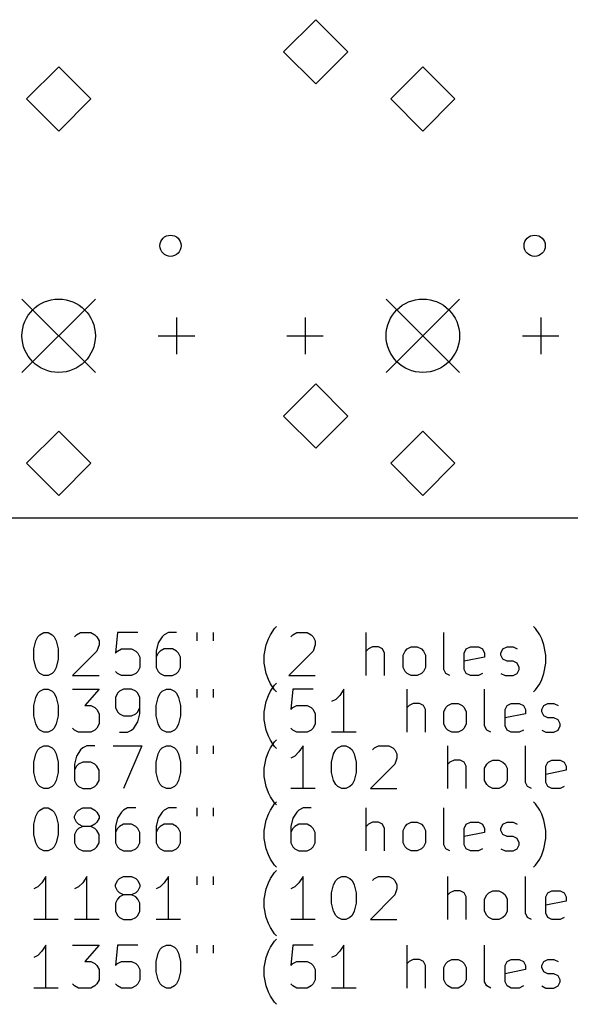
# Model space of a CAD drawing. Extents: x 72 to 278, y -106 to -13.
# Tile 2 of 5: x 98 to 124, y -106 to -60. Entities that reach past the tile are written whole.
import ezdxf

# ---------------------------------------------------------------- set-up
doc = ezdxf.new("R2010")
doc.units = 0
doc.layers.add('BLACK', color=7, linetype='CONTINUOUS')

msp = doc.modelspace()

# ---------------------------------------------------------------- linework, layer by layer
at = {"layer": 'BLACK', "linetype": 'CONTINUOUS'}
for p, q in [((111.875, -59.625), (110.375, -61.125)), ((113.375, -61.125), (111.875, -59.625)), ((110.375, -61.125), (111.875, -62.625)), ((111.875, -62.625), (113.375, -61.125)), ((99.875, -61.825), (98.375, -63.325)), ((101.375, -63.325), (99.875, -61.825)), ((116.875, -61.825), (115.375, -63.325)), ((118.375, -63.325), (116.875, -61.825)), ((98.375, -63.325), (99.875, -64.825)), ((99.875, -64.825), (101.375, -63.325)), ((115.375, -63.325), (116.875, -64.825)), ((116.875, -64.825), (118.375, -63.325)), ((98.1605, -72.6605), (101.589, -76.0895)), ((101.589, -72.6605), (98.1605, -76.0895)), ((115.16, -72.6605), (118.589, -76.0895)), ((118.589, -72.6605), (115.16, -76.0895)), ((105.375, -73.5241), (105.375, -75.2259)), ((111.375, -73.5241), (111.375, -75.2259)), ((122.375, -73.5241), (122.375, -75.2259)), ((104.524, -74.375), (106.226, -74.375)), ((110.524, -74.375), (112.226, -74.375)), ((121.524, -74.375), (123.226, -74.375)), ((111.875, -76.625), (110.375, -78.125)), ((113.375, -78.125), (111.875, -76.625)), ((110.375, -78.125), (111.875, -79.625)), ((111.875, -79.625), (113.375, -78.125)), ((99.875, -78.825), (98.375, -80.325)), ((101.375, -80.325), (99.875, -78.825)), ((116.875, -78.825), (115.375, -80.325)), ((118.375, -80.325), (116.875, -78.825)), ((98.375, -80.325), (99.875, -81.825)), ((99.875, -81.825), (101.375, -80.325)), ((115.375, -80.325), (116.875, -81.825)), ((116.875, -81.825), (118.375, -80.325)), ((75.7917, -82.875), (276.958, -82.875)), ((109.758, -88.325), (109.949, -88.0392)), ((109.949, -88.0392), (110.044, -87.944)), ((122.139, -88.0392), (122.044, -87.944)), ((122.33, -88.325), (122.139, -88.0392)), ((98.7107, -88.9916), (98.8059, -88.6107)), ((98.8059, -88.6107), (98.9012, -88.4202)), ((98.9012, -88.4202), (98.9964, -88.325)), ((98.9964, -88.325), (99.1869, -88.2297)), ((99.1869, -88.2297), (99.3773, -88.2297)), ((99.3773, -88.2297), (99.5678, -88.325)), ((99.5678, -88.325), (99.6631, -88.4202)), ((99.6631, -88.4202), (99.7583, -88.6107)), ((99.7583, -88.6107), (99.8535, -88.9916)), ((100.615, -88.4202), (100.711, -88.325)), ((100.711, -88.325), (100.901, -88.2297)), ((100.901, -88.2297), (101.377, -88.2297)), ((101.377, -88.2297), (101.568, -88.325)), ((101.568, -88.325), (101.663, -88.4202)), ((101.663, -88.4202), (101.758, -88.6107)), ((101.758, -88.6107), (101.758, -88.8012)), ((102.615, -88.2297), (102.52, -89.1821)), ((103.568, -88.2297), (102.615, -88.2297)), ((104.711, -88.4202), (104.52, -88.7059)), ((104.806, -88.325), (104.711, -88.4202)), ((104.996, -88.2297), (104.806, -88.325)), ((105.377, -88.2297), (104.996, -88.2297)), ((106.33, -88.2297), (106.33, -88.6107)), ((107.092, -88.2297), (107.092, -88.6107)), ((109.568, -88.8012), (109.663, -88.5154)), ((109.663, -88.5154), (109.758, -88.325)), ((110.711, -88.4202), (110.806, -88.325)), ((110.806, -88.325), (110.996, -88.2297)), ((110.996, -88.2297), (111.473, -88.2297)), ((111.473, -88.2297), (111.663, -88.325)), ((111.663, -88.325), (111.758, -88.4202)), ((111.758, -88.4202), (111.854, -88.6107)), ((111.854, -88.6107), (111.854, -88.8012)), ((114.234, -90.2297), (114.234, -88.2297)), ((117.854, -89.944), (117.854, -88.2297)), ((122.425, -88.5154), (122.33, -88.325)), ((122.52, -88.8012), (122.425, -88.5154)), ((98.7107, -89.4678), (98.7107, -88.9916)), ((99.8535, -88.9916), (99.8535, -89.4678)), ((101.663, -89.0869), (100.52, -90.2297)), ((101.758, -88.8012), (101.663, -89.0869)), ((102.52, -89.1821), (102.615, -89.0869)), ((102.615, -89.0869), (102.806, -88.9916)), ((102.806, -88.9916), (103.282, -88.9916)), ((103.282, -88.9916), (103.473, -89.0869)), ((103.473, -89.0869), (103.568, -89.1821)), ((104.52, -88.7059), (104.425, -89.0869)), ((104.425, -89.0869), (104.425, -89.8488)), ((104.615, -89.0869), (104.52, -89.1821)), ((104.806, -88.9916), (104.615, -89.0869)), ((105.187, -88.9916), (104.806, -88.9916)), ((105.377, -89.0869), (105.187, -88.9916)), ((105.473, -89.1821), (105.377, -89.0869)), ((109.473, -89.2773), (109.568, -88.8012)), ((111.758, -89.0869), (110.615, -90.2297)), ((111.854, -88.8012), (111.758, -89.0869)), ((114.33, -88.9916), (114.234, -89.0869)), ((114.52, -88.8964), (114.33, -88.9916)), ((114.806, -88.8964), (114.52, -88.8964)), ((114.996, -88.9916), (114.806, -88.8964)), ((115.092, -89.1821), (114.996, -88.9916)), ((115.949, -89.2773), (116.044, -89.0869)), ((116.044, -89.0869), (116.139, -88.9916)), ((116.139, -88.9916), (116.33, -88.8964)), ((116.33, -88.8964), (116.615, -88.8964)), ((116.615, -88.8964), (116.806, -88.9916)), ((116.806, -88.9916), (116.901, -89.0869)), ((116.901, -89.0869), (116.996, -89.2773)), ((118.806, -89.1821), (118.901, -88.9916)), ((118.901, -88.9916), (119.092, -88.8964)), ((119.092, -88.8964), (119.473, -88.8964)), ((119.473, -88.8964), (119.663, -88.9916)), ((119.663, -88.9916), (119.758, -89.1821)), ((120.52, -89.1821), (120.615, -88.9916)), ((120.615, -88.9916), (120.806, -88.8964)), ((120.806, -88.8964), (121.092, -88.8964)), ((121.092, -88.8964), (121.282, -88.9916)), ((122.615, -89.2773), (122.52, -88.8012)), ((98.8059, -89.8488), (98.7107, -89.4678)), ((99.8535, -89.4678), (99.7583, -89.8488)), ((103.568, -89.1821), (103.663, -89.3726)), ((103.663, -89.3726), (103.663, -89.8488)), ((104.52, -89.1821), (104.425, -89.3726)), ((105.568, -89.3726), (105.473, -89.1821)), ((105.568, -89.8488), (105.568, -89.3726)), ((109.473, -89.6583), (109.473, -89.2773)), ((115.092, -90.2297), (115.092, -89.1821)), ((115.949, -89.8488), (115.949, -89.2773)), ((116.996, -89.2773), (116.996, -89.8488)), ((118.806, -89.944), (118.806, -89.1821)), ((119.758, -89.3726), (118.806, -89.5631)), ((119.758, -89.1821), (119.758, -89.3726)), ((120.52, -89.2773), (120.52, -89.1821)), ((120.615, -89.4678), (120.52, -89.2773)), ((120.806, -89.5631), (120.615, -89.4678)), ((121.092, -89.5631), (120.806, -89.5631)), ((121.282, -89.6583), (121.092, -89.5631)), ((122.615, -89.6583), (122.615, -89.2773)), ((98.9012, -90.0392), (98.8059, -89.8488)), ((98.9964, -90.1345), (98.9012, -90.0392)), ((99.6631, -90.0392), (99.5678, -90.1345)), ((99.7583, -89.8488), (99.6631, -90.0392)), ((102.615, -90.1345), (102.52, -90.0392)), ((103.568, -90.0392), (103.473, -90.1345)), ((103.663, -89.8488), (103.568, -90.0392)), ((104.425, -89.8488), (104.52, -90.0392)), ((104.52, -90.0392), (104.615, -90.1345)), ((105.377, -90.1345), (105.473, -90.0392)), ((105.473, -90.0392), (105.568, -89.8488)), ((109.568, -90.1345), (109.473, -89.6583)), ((116.044, -90.0392), (115.949, -89.8488)), ((116.139, -90.1345), (116.044, -90.0392)), ((116.901, -90.0392), (116.806, -90.1345)), ((116.996, -89.8488), (116.901, -90.0392)), ((117.949, -90.1345), (117.854, -89.944)), ((118.901, -90.1345), (118.806, -89.944)), ((121.377, -89.8488), (121.282, -89.6583)), ((121.282, -90.1345), (121.377, -89.944)), ((121.377, -89.944), (121.377, -89.8488)), ((122.52, -90.1345), (122.615, -89.6583)), ((99.1869, -90.2297), (98.9964, -90.1345)), ((99.3773, -90.2297), (99.1869, -90.2297)), ((99.5678, -90.1345), (99.3773, -90.2297)), ((100.52, -90.2297), (101.758, -90.2297)), ((102.806, -90.2297), (102.615, -90.1345)), ((103.282, -90.2297), (102.806, -90.2297)), ((103.473, -90.1345), (103.282, -90.2297)), ((104.615, -90.1345), (104.806, -90.2297)), ((104.806, -90.2297), (105.187, -90.2297)), ((105.187, -90.2297), (105.377, -90.1345)), ((109.663, -90.4202), (109.568, -90.1345)), ((109.758, -90.6107), (109.663, -90.4202)), ((110.615, -90.2297), (111.854, -90.2297)), ((116.33, -90.2297), (116.139, -90.1345)), ((116.615, -90.2297), (116.33, -90.2297)), ((116.806, -90.1345), (116.615, -90.2297)), ((118.139, -90.2297), (117.949, -90.1345)), ((119.092, -90.2297), (118.901, -90.1345)), ((119.473, -90.2297), (119.092, -90.2297)), ((119.663, -90.1345), (119.473, -90.2297)), ((120.52, -90.1345), (120.711, -90.2297)), ((120.711, -90.2297), (121.092, -90.2297)), ((121.092, -90.2297), (121.282, -90.1345)), ((122.33, -90.6107), (122.425, -90.4202)), ((122.425, -90.4202), (122.52, -90.1345)), ((98.9012, -91.0602), (98.9964, -90.965)), ((98.9964, -90.965), (99.1869, -90.8697)), ((99.1869, -90.8697), (99.3773, -90.8697)), ((99.3773, -90.8697), (99.5678, -90.965)), ((99.5678, -90.965), (99.6631, -91.0602)), ((100.52, -90.8697), (101.758, -90.8697)), ((101.758, -90.8697), (101.092, -91.6316)), ((102.711, -90.965), (102.615, -91.0602)), ((102.901, -90.8697), (102.711, -90.965)), ((103.282, -90.8697), (102.901, -90.8697)), ((103.473, -90.965), (103.282, -90.8697)), ((103.568, -91.0602), (103.473, -90.965)), ((104.615, -91.0602), (104.711, -90.965)), ((104.711, -90.965), (104.901, -90.8697)), ((104.901, -90.8697), (105.092, -90.8697)), ((105.092, -90.8697), (105.282, -90.965)), ((105.282, -90.965), (105.377, -91.0602)), ((106.33, -90.8697), (106.33, -91.2507)), ((107.092, -90.8697), (107.092, -91.2507)), ((109.663, -91.1554), (109.758, -90.965)), ((109.949, -90.8964), (109.758, -90.6107)), ((109.758, -90.965), (109.949, -90.6792)), ((109.949, -90.6792), (110.044, -90.584)), ((110.044, -90.9916), (109.949, -90.8964)), ((110.806, -90.8697), (110.711, -91.8221)), ((111.758, -90.8697), (110.806, -90.8697)), ((113.187, -90.8697), (112.996, -91.1554)), ((113.187, -92.8697), (113.187, -90.8697)), ((116.139, -92.8697), (116.139, -90.8697)), ((119.758, -92.584), (119.758, -90.8697)), ((122.044, -90.9916), (122.139, -90.8964)), ((122.139, -90.8964), (122.33, -90.6107)), ((98.7107, -91.6316), (98.8059, -91.2507)), ((98.8059, -91.2507), (98.9012, -91.0602)), ((99.6631, -91.0602), (99.7583, -91.2507)), ((99.7583, -91.2507), (99.8535, -91.6316)), ((102.615, -91.0602), (102.52, -91.2507)), ((102.52, -91.2507), (102.52, -91.7269)), ((103.663, -91.2507), (103.568, -91.0602)), ((103.663, -92.0126), (103.663, -91.2507)), ((104.425, -91.6316), (104.52, -91.2507)), ((104.52, -91.2507), (104.615, -91.0602)), ((105.377, -91.0602), (105.473, -91.2507)), ((105.473, -91.2507), (105.568, -91.6316)), ((109.568, -91.4412), (109.663, -91.1554)), ((112.806, -91.3459), (112.615, -91.4412)), ((112.996, -91.1554), (112.806, -91.3459)), ((98.7107, -92.1078), (98.7107, -91.6316)), ((99.8535, -91.6316), (99.8535, -92.1078)), ((101.092, -91.6316), (101.377, -91.6316)), ((101.377, -91.6316), (101.568, -91.7269)), ((101.568, -91.7269), (101.663, -91.8221)), ((101.663, -91.8221), (101.758, -92.0126)), ((102.52, -91.7269), (102.615, -91.9173)), ((103.568, -91.9173), (103.663, -91.7269)), ((104.425, -92.1078), (104.425, -91.6316)), ((105.568, -91.6316), (105.568, -92.1078)), ((109.473, -91.9173), (109.568, -91.4412)), ((110.711, -91.8221), (110.806, -91.7269)), ((110.806, -91.7269), (110.996, -91.6316)), ((110.996, -91.6316), (111.473, -91.6316)), ((111.473, -91.6316), (111.663, -91.7269)), ((111.663, -91.7269), (111.758, -91.8221)), ((111.758, -91.8221), (111.854, -92.0126)), ((116.234, -91.6316), (116.139, -91.7269)), ((116.425, -91.5364), (116.234, -91.6316)), ((116.711, -91.5364), (116.425, -91.5364)), ((116.901, -91.6316), (116.711, -91.5364)), ((116.996, -91.8221), (116.901, -91.6316)), ((116.996, -92.8697), (116.996, -91.8221)), ((117.854, -91.9173), (117.949, -91.7269)), ((117.949, -91.7269), (118.044, -91.6316)), ((118.044, -91.6316), (118.234, -91.5364)), ((118.234, -91.5364), (118.52, -91.5364)), ((118.52, -91.5364), (118.711, -91.6316)), ((118.711, -91.6316), (118.806, -91.7269)), ((118.806, -91.7269), (118.901, -91.9173)), ((120.711, -91.8221), (120.806, -91.6316)), ((120.711, -92.584), (120.711, -91.8221)), ((120.806, -91.6316), (120.996, -91.5364)), ((120.996, -91.5364), (121.377, -91.5364)), ((121.377, -91.5364), (121.568, -91.6316)), ((121.568, -91.6316), (121.663, -91.8221)), ((121.663, -91.8221), (121.663, -92.0126)), ((122.425, -91.8221), (122.52, -91.6316)), ((122.425, -91.9173), (122.425, -91.8221)), ((122.52, -91.6316), (122.711, -91.5364)), ((122.711, -91.5364), (122.996, -91.5364)), ((122.996, -91.5364), (123.187, -91.6316)), ((98.8059, -92.4888), (98.7107, -92.1078)), ((99.8535, -92.1078), (99.7583, -92.4888)), ((101.758, -92.0126), (101.758, -92.4888)), ((102.615, -91.9173), (102.711, -92.0126)), ((102.711, -92.0126), (102.901, -92.1078)), ((102.901, -92.1078), (103.282, -92.1078)), ((103.282, -92.1078), (103.473, -92.0126)), ((103.473, -92.0126), (103.568, -91.9173)), ((103.568, -92.3935), (103.663, -92.0126)), ((104.52, -92.4888), (104.425, -92.1078)), ((105.568, -92.1078), (105.473, -92.4888)), ((109.473, -92.2983), (109.473, -91.9173)), ((109.568, -92.7745), (109.473, -92.2983)), ((111.854, -92.0126), (111.854, -92.4888)), ((117.854, -92.4888), (117.854, -91.9173)), ((118.901, -91.9173), (118.901, -92.4888)), ((121.663, -92.0126), (120.711, -92.2031)), ((122.52, -92.1078), (122.425, -91.9173)), ((122.711, -92.2031), (122.52, -92.1078)), ((122.996, -92.2031), (122.711, -92.2031)), ((123.187, -92.2983), (122.996, -92.2031)), ((123.282, -92.4888), (123.187, -92.2983)), ((98.9012, -92.6792), (98.8059, -92.4888)), ((98.9964, -92.7745), (98.9012, -92.6792)), ((99.1869, -92.8697), (98.9964, -92.7745)), ((99.5678, -92.7745), (99.3773, -92.8697)), ((99.6631, -92.6792), (99.5678, -92.7745)), ((99.7583, -92.4888), (99.6631, -92.6792)), ((100.615, -92.7745), (100.52, -92.6792)), ((100.806, -92.8697), (100.615, -92.7745)), ((101.568, -92.7745), (101.377, -92.8697)), ((101.663, -92.6792), (101.568, -92.7745)), ((101.758, -92.4888), (101.663, -92.6792)), ((103.092, -92.8697), (103.282, -92.7745)), ((103.282, -92.7745), (103.377, -92.6792)), ((103.377, -92.6792), (103.568, -92.3935)), ((104.615, -92.6792), (104.52, -92.4888)), ((104.711, -92.7745), (104.615, -92.6792)), ((104.901, -92.8697), (104.711, -92.7745)), ((105.282, -92.7745), (105.092, -92.8697)), ((105.377, -92.6792), (105.282, -92.7745)), ((105.473, -92.4888), (105.377, -92.6792)), ((109.663, -93.0602), (109.568, -92.7745)), ((110.806, -92.7745), (110.711, -92.6792)), ((110.996, -92.8697), (110.806, -92.7745)), ((111.663, -92.7745), (111.473, -92.8697)), ((111.758, -92.6792), (111.663, -92.7745)), ((111.854, -92.4888), (111.758, -92.6792)), ((117.949, -92.6792), (117.854, -92.4888)), ((118.044, -92.7745), (117.949, -92.6792)), ((118.234, -92.8697), (118.044, -92.7745)), ((118.711, -92.7745), (118.52, -92.8697)), ((118.806, -92.6792), (118.711, -92.7745)), ((118.901, -92.4888), (118.806, -92.6792)), ((119.854, -92.7745), (119.758, -92.584)), ((120.044, -92.8697), (119.854, -92.7745)), ((120.806, -92.7745), (120.711, -92.584)), ((120.996, -92.8697), (120.806, -92.7745)), ((121.568, -92.7745), (121.377, -92.8697)), ((122.425, -92.7745), (122.615, -92.8697)), ((122.996, -92.8697), (123.187, -92.7745)), ((123.187, -92.7745), (123.282, -92.584)), ((123.282, -92.584), (123.282, -92.4888)), ((99.3773, -92.8697), (99.1869, -92.8697)), ((101.377, -92.8697), (100.806, -92.8697)), ((102.711, -92.8697), (103.092, -92.8697)), ((105.092, -92.8697), (104.901, -92.8697)), ((109.758, -93.2507), (109.663, -93.0602)), ((109.949, -93.5364), (109.758, -93.2507)), ((109.949, -93.3192), (110.044, -93.224)), ((111.473, -92.8697), (110.996, -92.8697)), ((113.758, -92.8697), (112.615, -92.8697)), ((118.52, -92.8697), (118.234, -92.8697)), ((121.377, -92.8697), (120.996, -92.8697)), ((122.615, -92.8697), (122.996, -92.8697)), ((98.8059, -93.8907), (98.9012, -93.7002)), ((98.9012, -93.7002), (98.9964, -93.605)), ((98.9964, -93.605), (99.1869, -93.5097)), ((99.1869, -93.5097), (99.3773, -93.5097)), ((99.3773, -93.5097), (99.5678, -93.605)), ((99.5678, -93.605), (99.6631, -93.7002)), ((99.6631, -93.7002), (99.7583, -93.8907)), ((100.901, -93.7002), (100.711, -93.9859)), ((100.996, -93.605), (100.901, -93.7002)), ((101.187, -93.5097), (100.996, -93.605)), ((101.568, -93.5097), (101.187, -93.5097)), ((102.425, -93.5097), (103.758, -93.5097)), ((103.758, -93.5097), (102.901, -95.5097)), ((104.52, -93.8907), (104.615, -93.7002)), ((104.615, -93.7002), (104.711, -93.605)), ((104.711, -93.605), (104.901, -93.5097)), ((104.901, -93.5097), (105.092, -93.5097)), ((105.092, -93.5097), (105.282, -93.605)), ((105.282, -93.605), (105.377, -93.7002)), ((105.377, -93.7002), (105.473, -93.8907)), ((106.33, -93.5097), (106.33, -93.8907)), ((107.092, -93.5097), (107.092, -93.8907)), ((109.663, -93.7954), (109.758, -93.605)), ((109.758, -93.605), (109.949, -93.3192)), ((110.044, -93.6316), (109.949, -93.5364)), ((111.282, -93.5097), (111.092, -93.7954)), ((111.282, -95.5097), (111.282, -93.5097)), ((112.711, -93.8907), (112.806, -93.7002)), ((112.806, -93.7002), (112.901, -93.605)), ((112.901, -93.605), (113.092, -93.5097)), ((113.092, -93.5097), (113.282, -93.5097)), ((113.282, -93.5097), (113.473, -93.605)), ((113.473, -93.605), (113.568, -93.7002)), ((113.568, -93.7002), (113.663, -93.8907)), ((114.52, -93.7002), (114.615, -93.605)), ((114.615, -93.605), (114.806, -93.5097)), ((114.806, -93.5097), (115.282, -93.5097)), ((115.282, -93.5097), (115.473, -93.605)), ((115.473, -93.605), (115.568, -93.7002)), ((115.568, -93.7002), (115.663, -93.8907)), ((118.044, -95.5097), (118.044, -93.5097)), ((121.663, -95.224), (121.663, -93.5097)), ((98.7107, -94.2716), (98.8059, -93.8907)), ((99.7583, -93.8907), (99.8535, -94.2716)), ((100.711, -93.9859), (100.615, -94.3669)), ((104.425, -94.2716), (104.52, -93.8907)), ((105.473, -93.8907), (105.568, -94.2716)), ((109.473, -94.5573), (109.568, -94.0812)), ((109.568, -94.0812), (109.663, -93.7954)), ((110.901, -93.9859), (110.711, -94.0812)), ((111.092, -93.7954), (110.901, -93.9859)), ((112.615, -94.2716), (112.711, -93.8907)), ((113.663, -93.8907), (113.758, -94.2716)), ((115.663, -94.0812), (115.568, -94.3669)), ((115.663, -93.8907), (115.663, -94.0812)), ((118.33, -94.1764), (118.139, -94.2716)), ((118.615, -94.1764), (118.33, -94.1764)), ((118.806, -94.2716), (118.615, -94.1764)), ((119.949, -94.2716), (120.139, -94.1764)), ((120.139, -94.1764), (120.425, -94.1764)), ((120.425, -94.1764), (120.615, -94.2716)), ((122.711, -94.2716), (122.901, -94.1764)), ((122.901, -94.1764), (123.282, -94.1764)), ((123.282, -94.1764), (123.473, -94.2716)), ((98.7107, -94.7478), (98.7107, -94.2716)), ((99.8535, -94.2716), (99.8535, -94.7478)), ((100.615, -94.3669), (100.615, -95.1288)), ((100.711, -94.4621), (100.615, -94.6526)), ((100.806, -94.3669), (100.711, -94.4621)), ((100.996, -94.2716), (100.806, -94.3669)), ((101.377, -94.2716), (100.996, -94.2716)), ((101.568, -94.3669), (101.377, -94.2716)), ((101.663, -94.4621), (101.568, -94.3669)), ((101.758, -94.6526), (101.663, -94.4621)), ((101.758, -95.1288), (101.758, -94.6526)), ((104.425, -94.7478), (104.425, -94.2716)), ((105.568, -94.2716), (105.568, -94.7478)), ((109.473, -94.9383), (109.473, -94.5573)), ((112.615, -94.7478), (112.615, -94.2716)), ((113.758, -94.2716), (113.758, -94.7478)), ((115.568, -94.3669), (114.425, -95.5097)), ((118.139, -94.2716), (118.044, -94.3669)), ((118.901, -94.4621), (118.806, -94.2716)), ((118.901, -95.5097), (118.901, -94.4621)), ((119.758, -94.5573), (119.854, -94.3669)), ((119.758, -95.1288), (119.758, -94.5573)), ((119.854, -94.3669), (119.949, -94.2716)), ((120.615, -94.2716), (120.711, -94.3669)), ((120.711, -94.3669), (120.806, -94.5573)), ((120.806, -94.5573), (120.806, -95.1288)), ((122.615, -94.4621), (122.711, -94.2716)), ((122.615, -95.224), (122.615, -94.4621)), ((123.568, -94.6526), (122.615, -94.8431)), ((123.473, -94.2716), (123.568, -94.4621)), ((123.568, -94.4621), (123.568, -94.6526)), ((98.8059, -95.1288), (98.7107, -94.7478)), ((99.8535, -94.7478), (99.7583, -95.1288)), ((104.52, -95.1288), (104.425, -94.7478)), ((105.568, -94.7478), (105.473, -95.1288)), ((109.568, -95.4145), (109.473, -94.9383)), ((112.711, -95.1288), (112.615, -94.7478)), ((113.758, -94.7478), (113.663, -95.1288)), ((98.9012, -95.3192), (98.8059, -95.1288)), ((98.9964, -95.4145), (98.9012, -95.3192)), ((99.1869, -95.5097), (98.9964, -95.4145)), ((99.3773, -95.5097), (99.1869, -95.5097)), ((99.5678, -95.4145), (99.3773, -95.5097)), ((99.6631, -95.3192), (99.5678, -95.4145)), ((99.7583, -95.1288), (99.6631, -95.3192)), ((100.615, -95.1288), (100.711, -95.3192)), ((100.711, -95.3192), (100.806, -95.4145)), ((100.806, -95.4145), (100.996, -95.5097)), ((100.996, -95.5097), (101.377, -95.5097)), ((101.377, -95.5097), (101.568, -95.4145)), ((101.568, -95.4145), (101.663, -95.3192)), ((101.663, -95.3192), (101.758, -95.1288)), ((104.615, -95.3192), (104.52, -95.1288)), ((104.711, -95.4145), (104.615, -95.3192)), ((104.901, -95.5097), (104.711, -95.4145)), ((105.092, -95.5097), (104.901, -95.5097)), ((105.282, -95.4145), (105.092, -95.5097)), ((105.377, -95.3192), (105.282, -95.4145)), ((105.473, -95.1288), (105.377, -95.3192)), ((109.663, -95.7002), (109.568, -95.4145)), ((111.854, -95.5097), (110.711, -95.5097)), ((112.806, -95.3192), (112.711, -95.1288)), ((112.901, -95.4145), (112.806, -95.3192)), ((113.092, -95.5097), (112.901, -95.4145)), ((113.282, -95.5097), (113.092, -95.5097)), ((113.473, -95.4145), (113.282, -95.5097)), ((113.568, -95.3192), (113.473, -95.4145)), ((113.663, -95.1288), (113.568, -95.3192)), ((114.425, -95.5097), (115.663, -95.5097)), ((119.854, -95.3192), (119.758, -95.1288)), ((119.949, -95.4145), (119.854, -95.3192)), ((120.139, -95.5097), (119.949, -95.4145)), ((120.425, -95.5097), (120.139, -95.5097)), ((120.615, -95.4145), (120.425, -95.5097)), ((120.711, -95.3192), (120.615, -95.4145)), ((120.806, -95.1288), (120.711, -95.3192)), ((121.758, -95.4145), (121.663, -95.224)), ((121.949, -95.5097), (121.758, -95.4145)), ((122.711, -95.4145), (122.615, -95.224)), ((122.901, -95.5097), (122.711, -95.4145)), ((123.282, -95.5097), (122.901, -95.5097)), ((123.473, -95.4145), (123.282, -95.5097)), ((109.758, -95.8907), (109.663, -95.7002)), ((109.949, -96.1764), (109.758, -95.8907)), ((98.9964, -96.5068), (99.1869, -96.4115)), ((99.1869, -96.4115), (99.3773, -96.4115)), ((99.3773, -96.4115), (99.5678, -96.5068)), ((100.806, -96.5068), (100.996, -96.4115)), ((100.996, -96.4115), (101.377, -96.4115)), ((101.377, -96.4115), (101.568, -96.5068)), ((103.092, -96.4115), (102.901, -96.5068)), ((103.473, -96.4115), (103.092, -96.4115)), ((104.996, -96.4115), (104.806, -96.5068)), ((105.377, -96.4115), (104.996, -96.4115)), ((106.33, -96.4115), (106.33, -96.7925)), ((107.092, -96.4115), (107.092, -96.7925)), ((109.758, -96.5068), (109.949, -96.221)), ((109.949, -96.221), (110.044, -96.1258)), ((110.044, -96.2716), (109.949, -96.1764)), ((111.282, -96.4115), (111.092, -96.5068)), ((111.663, -96.4115), (111.282, -96.4115)), ((114.234, -98.4115), (114.234, -96.4115)), ((117.854, -98.1258), (117.854, -96.4115)), ((122.139, -96.221), (122.044, -96.1258)), ((122.33, -96.5068), (122.139, -96.221)), ((98.7107, -97.1734), (98.8059, -96.7925)), ((98.8059, -96.7925), (98.9012, -96.602)), ((98.9012, -96.602), (98.9964, -96.5068)), ((99.5678, -96.5068), (99.6631, -96.602)), ((99.6631, -96.602), (99.7583, -96.7925)), ((99.7583, -96.7925), (99.8535, -97.1734)), ((100.615, -96.7925), (100.711, -96.602)), ((100.615, -96.8877), (100.615, -96.7925)), ((100.711, -97.0782), (100.615, -96.8877)), ((100.711, -96.602), (100.806, -96.5068)), ((101.568, -96.5068), (101.663, -96.602)), ((101.663, -96.602), (101.758, -96.7925)), ((101.758, -96.8877), (101.663, -97.0782)), ((101.758, -96.7925), (101.758, -96.8877)), ((102.615, -96.8877), (102.52, -97.2687)), ((102.806, -96.602), (102.615, -96.8877)), ((102.901, -96.5068), (102.806, -96.602)), ((104.52, -96.8877), (104.425, -97.2687)), ((104.711, -96.602), (104.52, -96.8877)), ((104.806, -96.5068), (104.711, -96.602)), ((109.568, -96.983), (109.663, -96.6972)), ((109.663, -96.6972), (109.758, -96.5068)), ((110.806, -96.8877), (110.711, -97.2687)), ((110.996, -96.602), (110.806, -96.8877)), ((111.092, -96.5068), (110.996, -96.602)), ((122.425, -96.6972), (122.33, -96.5068)), ((122.52, -96.983), (122.425, -96.6972)), ((98.7107, -97.6496), (98.7107, -97.1734)), ((99.8535, -97.1734), (99.8535, -97.6496)), ((100.806, -97.1734), (100.711, -97.0782)), ((100.806, -97.3639), (100.711, -97.4591)), ((100.996, -97.2687), (100.806, -97.1734)), ((100.996, -97.2687), (100.806, -97.3639)), ((101.377, -97.2687), (100.996, -97.2687)), ((101.568, -97.1734), (101.377, -97.2687)), ((101.568, -97.3639), (101.377, -97.2687)), ((101.663, -97.0782), (101.568, -97.1734)), ((101.663, -97.4591), (101.568, -97.3639)), ((102.52, -97.2687), (102.52, -98.0306)), ((102.615, -97.3639), (102.52, -97.5544)), ((102.711, -97.2687), (102.615, -97.3639)), ((102.901, -97.1734), (102.711, -97.2687)), ((103.282, -97.1734), (102.901, -97.1734)), ((103.473, -97.2687), (103.282, -97.1734)), ((103.568, -97.3639), (103.473, -97.2687)), ((103.663, -97.5544), (103.568, -97.3639)), ((104.425, -97.2687), (104.425, -98.0306)), ((104.52, -97.3639), (104.425, -97.5544)), ((104.615, -97.2687), (104.52, -97.3639)), ((104.806, -97.1734), (104.615, -97.2687)), ((105.187, -97.1734), (104.806, -97.1734)), ((105.377, -97.2687), (105.187, -97.1734)), ((105.473, -97.3639), (105.377, -97.2687)), ((105.568, -97.5544), (105.473, -97.3639)), ((109.473, -97.4591), (109.568, -96.983)), ((110.711, -97.2687), (110.711, -98.0306)), ((110.806, -97.3639), (110.711, -97.5544)), ((110.901, -97.2687), (110.806, -97.3639)), ((111.092, -97.1734), (110.901, -97.2687)), ((111.473, -97.1734), (111.092, -97.1734)), ((111.663, -97.2687), (111.473, -97.1734)), ((111.758, -97.3639), (111.663, -97.2687)), ((111.854, -97.5544), (111.758, -97.3639)), ((114.33, -97.1734), (114.234, -97.2687)), ((114.52, -97.0782), (114.33, -97.1734)), ((114.806, -97.0782), (114.52, -97.0782)), ((114.996, -97.1734), (114.806, -97.0782)), ((115.092, -97.3639), (114.996, -97.1734)), ((115.092, -98.4115), (115.092, -97.3639)), ((115.949, -97.4591), (116.044, -97.2687)), ((116.044, -97.2687), (116.139, -97.1734)), ((116.139, -97.1734), (116.33, -97.0782)), ((116.33, -97.0782), (116.615, -97.0782)), ((116.615, -97.0782), (116.806, -97.1734)), ((116.806, -97.1734), (116.901, -97.2687)), ((116.901, -97.2687), (116.996, -97.4591)), ((118.806, -97.3639), (118.901, -97.1734)), ((118.806, -98.1258), (118.806, -97.3639)), ((118.901, -97.1734), (119.092, -97.0782)), ((119.092, -97.0782), (119.473, -97.0782)), ((119.473, -97.0782), (119.663, -97.1734)), ((119.663, -97.1734), (119.758, -97.3639)), ((119.758, -97.3639), (119.758, -97.5544)), ((120.52, -97.3639), (120.615, -97.1734)), ((120.52, -97.4591), (120.52, -97.3639)), ((120.615, -97.1734), (120.806, -97.0782)), ((120.806, -97.0782), (121.092, -97.0782)), ((121.092, -97.0782), (121.282, -97.1734)), ((122.615, -97.4591), (122.52, -96.983)), ((98.8059, -98.0306), (98.7107, -97.6496)), ((99.8535, -97.6496), (99.7583, -98.0306)), ((100.711, -97.4591), (100.615, -97.6496)), ((100.615, -97.6496), (100.615, -98.0306)), ((101.758, -97.6496), (101.663, -97.4591)), ((101.758, -98.0306), (101.758, -97.6496)), ((103.663, -98.0306), (103.663, -97.5544)), ((105.568, -98.0306), (105.568, -97.5544)), ((109.473, -97.8401), (109.473, -97.4591)), ((109.568, -98.3163), (109.473, -97.8401)), ((111.854, -98.0306), (111.854, -97.5544)), ((115.949, -98.0306), (115.949, -97.4591)), ((116.996, -97.4591), (116.996, -98.0306)), ((119.758, -97.5544), (118.806, -97.7449)), ((120.615, -97.6496), (120.52, -97.4591)), ((120.806, -97.7449), (120.615, -97.6496)), ((121.092, -97.7449), (120.806, -97.7449)), ((121.282, -97.8401), (121.092, -97.7449)), ((121.377, -98.0306), (121.282, -97.8401)), ((122.52, -98.3163), (122.615, -97.8401)), ((122.615, -97.8401), (122.615, -97.4591)), ((98.9012, -98.221), (98.8059, -98.0306)), ((98.9964, -98.3163), (98.9012, -98.221)), ((99.1869, -98.4115), (98.9964, -98.3163)), ((99.5678, -98.3163), (99.3773, -98.4115)), ((99.6631, -98.221), (99.5678, -98.3163)), ((99.7583, -98.0306), (99.6631, -98.221)), ((100.615, -98.0306), (100.711, -98.221)), ((100.711, -98.221), (100.806, -98.3163)), ((100.806, -98.3163), (100.996, -98.4115)), ((101.377, -98.4115), (101.568, -98.3163)), ((101.568, -98.3163), (101.663, -98.221)), ((101.663, -98.221), (101.758, -98.0306)), ((102.52, -98.0306), (102.615, -98.221)), ((102.615, -98.221), (102.711, -98.3163)), ((102.711, -98.3163), (102.901, -98.4115)), ((103.282, -98.4115), (103.473, -98.3163)), ((103.473, -98.3163), (103.568, -98.221)), ((103.568, -98.221), (103.663, -98.0306)), ((104.425, -98.0306), (104.52, -98.221)), ((104.52, -98.221), (104.615, -98.3163)), ((104.615, -98.3163), (104.806, -98.4115)), ((105.187, -98.4115), (105.377, -98.3163)), ((105.377, -98.3163), (105.473, -98.221)), ((105.473, -98.221), (105.568, -98.0306)), ((109.663, -98.602), (109.568, -98.3163)), ((110.711, -98.0306), (110.806, -98.221)), ((110.806, -98.221), (110.901, -98.3163)), ((110.901, -98.3163), (111.092, -98.4115)), ((111.473, -98.4115), (111.663, -98.3163)), ((111.663, -98.3163), (111.758, -98.221)), ((111.758, -98.221), (111.854, -98.0306)), ((116.044, -98.221), (115.949, -98.0306)), ((116.139, -98.3163), (116.044, -98.221)), ((116.33, -98.4115), (116.139, -98.3163)), ((116.806, -98.3163), (116.615, -98.4115)), ((116.901, -98.221), (116.806, -98.3163)), ((116.996, -98.0306), (116.901, -98.221)), ((117.949, -98.3163), (117.854, -98.1258)), ((118.139, -98.4115), (117.949, -98.3163)), ((118.901, -98.3163), (118.806, -98.1258)), ((119.092, -98.4115), (118.901, -98.3163)), ((119.663, -98.3163), (119.473, -98.4115)), ((120.52, -98.3163), (120.711, -98.4115)), ((121.092, -98.4115), (121.282, -98.3163)), ((121.282, -98.3163), (121.377, -98.1258)), ((121.377, -98.1258), (121.377, -98.0306)), ((122.425, -98.602), (122.52, -98.3163)), ((99.3773, -98.4115), (99.1869, -98.4115)), ((100.996, -98.4115), (101.377, -98.4115)), ((102.901, -98.4115), (103.282, -98.4115)), ((104.806, -98.4115), (105.187, -98.4115)), ((109.758, -98.7925), (109.663, -98.602)), ((111.092, -98.4115), (111.473, -98.4115)), ((116.615, -98.4115), (116.33, -98.4115)), ((119.473, -98.4115), (119.092, -98.4115)), ((120.711, -98.4115), (121.092, -98.4115)), ((122.33, -98.7925), (122.425, -98.602)), ((109.949, -99.0782), (109.758, -98.7925)), ((110.044, -99.1734), (109.949, -99.0782)), ((122.044, -99.1734), (122.139, -99.0782)), ((122.139, -99.0782), (122.33, -98.7925)), ((99.2821, -99.6115), (99.0916, -99.8972)), ((99.2821, -101.612), (99.2821, -99.6115)), ((101.187, -99.6115), (100.996, -99.8972)), ((101.187, -101.612), (101.187, -99.6115)), ((102.615, -99.802), (102.711, -99.7068)), ((102.711, -99.7068), (102.901, -99.6115)), ((102.901, -99.6115), (103.282, -99.6115)), ((103.282, -99.6115), (103.473, -99.7068)), ((103.473, -99.7068), (103.568, -99.802)), ((104.996, -99.6115), (104.806, -99.8972)), ((104.996, -101.612), (104.996, -99.6115)), ((106.33, -99.6115), (106.33, -99.9925)), ((107.092, -99.6115), (107.092, -99.9925)), ((109.663, -99.8972), (109.758, -99.7068)), ((109.758, -99.7068), (109.949, -99.421)), ((109.949, -99.421), (110.044, -99.3258)), ((111.282, -99.6115), (111.092, -99.8972)), ((111.282, -101.612), (111.282, -99.6115)), ((112.806, -99.802), (112.901, -99.7068)), ((112.901, -99.7068), (113.092, -99.6115)), ((113.092, -99.6115), (113.282, -99.6115)), ((113.282, -99.6115), (113.473, -99.7068)), ((113.473, -99.7068), (113.568, -99.802)), ((114.52, -99.802), (114.615, -99.7068)), ((114.615, -99.7068), (114.806, -99.6115)), ((114.806, -99.6115), (115.282, -99.6115)), ((115.282, -99.6115), (115.473, -99.7068)), ((115.473, -99.7068), (115.568, -99.802)), ((118.044, -101.612), (118.044, -99.6115)), ((121.663, -101.326), (121.663, -99.6115)), ((98.9012, -100.088), (98.7107, -100.183)), ((99.0916, -99.8972), (98.9012, -100.088)), ((100.806, -100.088), (100.615, -100.183)), ((100.996, -99.8972), (100.806, -100.088)), ((102.52, -99.9925), (102.615, -99.802)), ((102.52, -100.088), (102.52, -99.9925)), ((102.615, -100.278), (102.52, -100.088)), ((103.568, -99.802), (103.663, -99.9925)), ((103.663, -100.088), (103.568, -100.278)), ((103.663, -99.9925), (103.663, -100.088)), ((104.615, -100.088), (104.425, -100.183)), ((104.806, -99.8972), (104.615, -100.088)), ((109.568, -100.183), (109.663, -99.8972)), ((110.901, -100.088), (110.711, -100.183)), ((111.092, -99.8972), (110.901, -100.088)), ((112.615, -100.373), (112.711, -99.9925)), ((112.711, -99.9925), (112.806, -99.802)), ((113.568, -99.802), (113.663, -99.9925)), ((113.663, -99.9925), (113.758, -100.373)), ((115.568, -99.802), (115.663, -99.9925)), ((115.663, -99.9925), (115.663, -100.183)), ((102.711, -100.373), (102.615, -100.278)), ((102.711, -100.564), (102.615, -100.659)), ((102.901, -100.469), (102.711, -100.373)), ((102.901, -100.469), (102.711, -100.564)), ((103.282, -100.469), (102.901, -100.469)), ((103.473, -100.373), (103.282, -100.469)), ((103.473, -100.564), (103.282, -100.469)), ((103.568, -100.278), (103.473, -100.373)), ((103.568, -100.659), (103.473, -100.564)), ((109.473, -100.659), (109.568, -100.183)), ((112.615, -100.85), (112.615, -100.373)), ((113.758, -100.373), (113.758, -100.85)), ((115.568, -100.469), (114.425, -101.612)), ((115.663, -100.183), (115.568, -100.469)), ((118.139, -100.373), (118.044, -100.469)), ((118.33, -100.278), (118.139, -100.373)), ((118.615, -100.278), (118.33, -100.278)), ((118.806, -100.373), (118.615, -100.278)), ((118.901, -100.564), (118.806, -100.373)), ((118.901, -101.612), (118.901, -100.564)), ((119.758, -100.659), (119.854, -100.469)), ((119.854, -100.469), (119.949, -100.373)), ((119.949, -100.373), (120.139, -100.278)), ((120.139, -100.278), (120.425, -100.278)), ((120.425, -100.278), (120.615, -100.373)), ((120.615, -100.373), (120.711, -100.469)), ((120.711, -100.469), (120.806, -100.659)), ((122.615, -100.564), (122.711, -100.373)), ((122.615, -101.326), (122.615, -100.564)), ((122.711, -100.373), (122.901, -100.278)), ((122.901, -100.278), (123.282, -100.278)), ((123.282, -100.278), (123.473, -100.373)), ((123.473, -100.373), (123.568, -100.564)), ((123.568, -100.564), (123.568, -100.754)), ((102.615, -100.659), (102.52, -100.85)), ((102.52, -100.85), (102.52, -101.231)), ((103.663, -100.85), (103.568, -100.659)), ((103.663, -101.231), (103.663, -100.85)), ((109.473, -101.04), (109.473, -100.659)), ((109.568, -101.516), (109.473, -101.04)), ((112.711, -101.231), (112.615, -100.85)), ((113.758, -100.85), (113.663, -101.231)), ((119.758, -101.231), (119.758, -100.659)), ((120.806, -100.659), (120.806, -101.231)), ((123.568, -100.754), (122.615, -100.945)), ((102.52, -101.231), (102.615, -101.421)), ((102.615, -101.421), (102.711, -101.516)), ((102.711, -101.516), (102.901, -101.612)), ((103.282, -101.612), (103.473, -101.516)), ((103.473, -101.516), (103.568, -101.421)), ((103.568, -101.421), (103.663, -101.231)), ((109.663, -101.802), (109.568, -101.516)), ((112.806, -101.421), (112.711, -101.231)), ((112.901, -101.516), (112.806, -101.421)), ((113.092, -101.612), (112.901, -101.516)), ((113.473, -101.516), (113.282, -101.612)), ((113.568, -101.421), (113.473, -101.516)), ((113.663, -101.231), (113.568, -101.421)), ((119.854, -101.421), (119.758, -101.231)), ((119.949, -101.516), (119.854, -101.421)), ((120.139, -101.612), (119.949, -101.516)), ((120.615, -101.516), (120.425, -101.612)), ((120.711, -101.421), (120.615, -101.516)), ((120.806, -101.231), (120.711, -101.421)), ((121.758, -101.516), (121.663, -101.326)), ((121.949, -101.612), (121.758, -101.516)), ((122.711, -101.516), (122.615, -101.326)), ((122.901, -101.612), (122.711, -101.516)), ((123.473, -101.516), (123.282, -101.612)), ((99.8535, -101.612), (98.7107, -101.612)), ((101.758, -101.612), (100.615, -101.612)), ((102.901, -101.612), (103.282, -101.612)), ((105.568, -101.612), (104.425, -101.612)), ((109.758, -101.992), (109.663, -101.802)), ((109.949, -102.278), (109.758, -101.992)), ((111.854, -101.612), (110.711, -101.612)), ((113.282, -101.612), (113.092, -101.612)), ((114.425, -101.612), (115.663, -101.612)), ((120.425, -101.612), (120.139, -101.612)), ((123.282, -101.612), (122.901, -101.612)), ((110.044, -102.373), (109.949, -102.278)), ((99.2821, -102.812), (99.0916, -103.097)), ((99.2821, -104.812), (99.2821, -102.812)), ((100.52, -102.812), (101.758, -102.812)), ((101.758, -102.812), (101.092, -103.573)), ((102.615, -102.812), (102.52, -103.764)), ((103.568, -102.812), (102.615, -102.812)), ((104.615, -103.002), (104.711, -102.907)), ((104.711, -102.907), (104.901, -102.812)), ((104.901, -102.812), (105.092, -102.812)), ((105.092, -102.812), (105.282, -102.907)), ((105.282, -102.907), (105.377, -103.002)), ((106.33, -102.812), (106.33, -103.192)), ((107.092, -102.812), (107.092, -103.192)), ((109.663, -103.097), (109.758, -102.907)), ((109.758, -102.907), (109.949, -102.621)), ((109.949, -102.621), (110.044, -102.526)), ((110.806, -102.812), (110.711, -103.764)), ((111.758, -102.812), (110.806, -102.812)), ((113.187, -102.812), (112.996, -103.097)), ((113.187, -104.812), (113.187, -102.812)), ((116.139, -104.812), (116.139, -102.812)), ((119.758, -104.526), (119.758, -102.812)), ((98.9012, -103.288), (98.7107, -103.383)), ((99.0916, -103.097), (98.9012, -103.288)), ((104.425, -103.573), (104.52, -103.192)), ((104.52, -103.192), (104.615, -103.002)), ((105.377, -103.002), (105.473, -103.192)), ((105.473, -103.192), (105.568, -103.573)), ((109.568, -103.383), (109.663, -103.097)), ((112.806, -103.288), (112.615, -103.383)), ((112.996, -103.097), (112.806, -103.288)), ((101.092, -103.573), (101.377, -103.573)), ((101.377, -103.573), (101.568, -103.669)), ((101.568, -103.669), (101.663, -103.764)), ((101.663, -103.764), (101.758, -103.954)), ((102.52, -103.764), (102.615, -103.669)), ((102.615, -103.669), (102.806, -103.573)), ((102.806, -103.573), (103.282, -103.573)), ((103.282, -103.573), (103.473, -103.669)), ((103.473, -103.669), (103.568, -103.764)), ((103.568, -103.764), (103.663, -103.954)), ((104.425, -104.05), (104.425, -103.573)), ((105.568, -103.573), (105.568, -104.05)), ((109.473, -103.859), (109.568, -103.383)), ((110.711, -103.764), (110.806, -103.669)), ((110.806, -103.669), (110.996, -103.573)), ((110.996, -103.573), (111.473, -103.573)), ((111.473, -103.573), (111.663, -103.669)), ((111.663, -103.669), (111.758, -103.764)), ((111.758, -103.764), (111.854, -103.954)), ((116.234, -103.573), (116.139, -103.669)), ((116.425, -103.478), (116.234, -103.573)), ((116.711, -103.478), (116.425, -103.478)), ((116.901, -103.573), (116.711, -103.478)), ((116.996, -103.764), (116.901, -103.573)), ((116.996, -104.812), (116.996, -103.764)), ((117.854, -103.859), (117.949, -103.669)), ((117.949, -103.669), (118.044, -103.573)), ((118.044, -103.573), (118.234, -103.478)), ((118.234, -103.478), (118.52, -103.478)), ((118.52, -103.478), (118.711, -103.573)), ((118.711, -103.573), (118.806, -103.669)), ((118.806, -103.669), (118.901, -103.859)), ((120.711, -103.764), (120.806, -103.573)), ((120.711, -104.526), (120.711, -103.764)), ((120.806, -103.573), (120.996, -103.478)), ((120.996, -103.478), (121.377, -103.478)), ((121.377, -103.478), (121.568, -103.573)), ((121.568, -103.573), (121.663, -103.764)), ((121.663, -103.764), (121.663, -103.954)), ((122.425, -103.764), (122.52, -103.573)), ((122.425, -103.859), (122.425, -103.764)), ((122.52, -103.573), (122.711, -103.478)), ((122.711, -103.478), (122.996, -103.478)), ((122.996, -103.478), (123.187, -103.573)), ((101.758, -103.954), (101.758, -104.431)), ((103.663, -103.954), (103.663, -104.431)), ((104.52, -104.431), (104.425, -104.05)), ((105.568, -104.05), (105.473, -104.431)), ((109.473, -104.24), (109.473, -103.859)), ((109.568, -104.716), (109.473, -104.24)), ((111.854, -103.954), (111.854, -104.431)), ((117.854, -104.431), (117.854, -103.859)), ((118.901, -103.859), (118.901, -104.431)), ((121.663, -103.954), (120.711, -104.145)), ((122.52, -104.05), (122.425, -103.859)), ((122.711, -104.145), (122.52, -104.05)), ((122.996, -104.145), (122.711, -104.145)), ((123.187, -104.24), (122.996, -104.145)), ((123.282, -104.431), (123.187, -104.24)), ((100.615, -104.716), (100.52, -104.621)), ((100.806, -104.812), (100.615, -104.716)), ((101.568, -104.716), (101.377, -104.812)), ((101.663, -104.621), (101.568, -104.716)), ((101.758, -104.431), (101.663, -104.621)), ((102.615, -104.716), (102.52, -104.621)), ((102.806, -104.812), (102.615, -104.716)), ((103.473, -104.716), (103.282, -104.812)), ((103.568, -104.621), (103.473, -104.716)), ((103.663, -104.431), (103.568, -104.621)), ((104.615, -104.621), (104.52, -104.431)), ((104.711, -104.716), (104.615, -104.621)), ((104.901, -104.812), (104.711, -104.716)), ((105.282, -104.716), (105.092, -104.812)), ((105.377, -104.621), (105.282, -104.716)), ((105.473, -104.431), (105.377, -104.621)), ((109.663, -105.002), (109.568, -104.716)), ((110.806, -104.716), (110.711, -104.621)), ((110.996, -104.812), (110.806, -104.716)), ((111.663, -104.716), (111.473, -104.812)), ((111.758, -104.621), (111.663, -104.716)), ((111.854, -104.431), (111.758, -104.621)), ((117.949, -104.621), (117.854, -104.431)), ((118.044, -104.716), (117.949, -104.621)), ((118.234, -104.812), (118.044, -104.716)), ((118.711, -104.716), (118.52, -104.812)), ((118.806, -104.621), (118.711, -104.716)), ((118.901, -104.431), (118.806, -104.621)), ((119.854, -104.716), (119.758, -104.526)), ((120.044, -104.812), (119.854, -104.716)), ((120.806, -104.716), (120.711, -104.526)), ((120.996, -104.812), (120.806, -104.716)), ((121.568, -104.716), (121.377, -104.812)), ((122.425, -104.716), (122.615, -104.812)), ((122.996, -104.812), (123.187, -104.716)), ((123.187, -104.716), (123.282, -104.526)), ((123.282, -104.526), (123.282, -104.431)), ((99.8535, -104.812), (98.7107, -104.812)), ((101.377, -104.812), (100.806, -104.812)), ((103.282, -104.812), (102.806, -104.812)), ((105.092, -104.812), (104.901, -104.812)), ((109.758, -105.192), (109.663, -105.002)), ((109.949, -105.478), (109.758, -105.192)), ((111.473, -104.812), (110.996, -104.812)), ((113.758, -104.812), (112.615, -104.812)), ((118.52, -104.812), (118.234, -104.812)), ((121.377, -104.812), (120.996, -104.812)), ((122.615, -104.812), (122.996, -104.812)), ((110.044, -105.573), (109.949, -105.478))]:
    msp.add_line(p, q, dxfattribs=at)
at = {"layer": 'BLACK'}
for centre, radius in [((105.095, -70.175), 0.4953), ((122.095, -70.175), 0.4953), ((99.875, -74.375), 1.7145), ((116.875, -74.375), 1.7145)]:
    msp.add_circle(centre, radius, dxfattribs=at)

doc.saveas('drawing.dxf')
